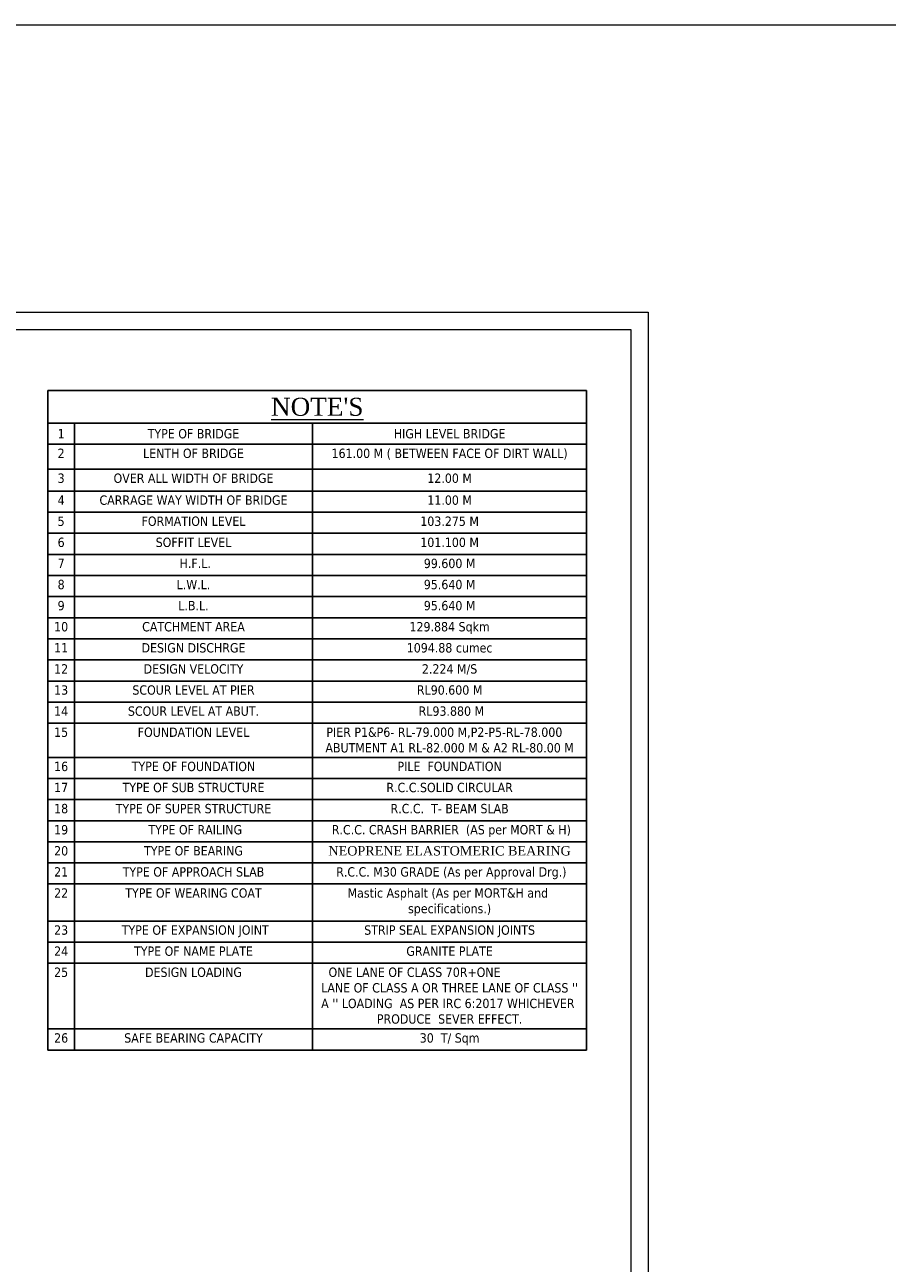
# Model space of a CAD drawing. Header units: millimetres. Extents: x -20950785 to 389010297, y -11535949 to 14056629.
# Tile 158 of 256: x 12257150 to 12357025, y -1538849 to -1395468. Entities that reach past the tile are written whole.
import ezdxf

# ---------------------------------------------------------------- set-up
doc = ezdxf.new("R2010")
doc.units = ezdxf.units.MM
doc.header["$LTSCALE"] = 60
doc.header["$MEASUREMENT"] = 0

# ---------------------------------------------------------------- blocks, each defined once
blk = doc.blocks.new('*T687')
at = {"color": 0, "linetype": 'ByBlock', "lineweight": -2, "ltscale": 2, "transparency": 16777216}
for p, q in [((0, 0), (62397, 0)), ((0, 0), (0, -76345)), ((62397, 0), (62397, -76345)), ((0, -3775), (62397, -3775)), ((3081, -3775), (3081, -76345)), ((30653, -3775), (30653, -76345)), ((0, -6218), (62397, -6218)), ((0, -9100), (62397, -9100)), ((0, -11637), (62397, -11637)), ((0, -14080), (62397, -14080)), ((0, -16522), (62397, -16522)), ((0, -18965), (62397, -18965)), ((0, -21407), (62397, -21407)), ((0, -23850), (62397, -23850)), ((0, -26292), (62397, -26292)), ((0, -28735), (62397, -28735)), ((0, -31177), (62397, -31177)), ((0, -33620), (62397, -33620)), ((0, -36063), (62397, -36063)), ((0, -38505), (62397, -38505)), ((0, -42465), (62397, -42465)), ((0, -44908), (62397, -44908)), ((0, -47350), (62397, -47350)), ((0, -49793), (62397, -49793)), ((0, -52235), (62397, -52235)), ((0, -54678), (62397, -54678)), ((0, -57121), (62397, -57121)), ((0, -61411), (62397, -61411)), ((0, -63853), (62397, -63853)), ((0, -66296), (62397, -66296)), ((0, -73902), (62397, -73902)), ((0, -76345), (62397, -76345))]:
    blk.add_line(p, q, dxfattribs=at)
at = {"color": 0, "linetype": 'Continuous', "lineweight": 9, "ltscale": 2, "transparency": 16777216}
for s, insert, char_height, width, attachment_point in [("{\\fTimes New Roman|b0|i0|c0|p18;\\L\\C256;NOTE'S}", (31198, -1888), 2081.86, 61397.39, 5), ('{\\fTahoma|b0|i0|c0|p34;\\C256;1', (1541, -4996), 1082.46, 2081.86, 5), ('{\\fTahoma|b0|i0|c0|p34;\\C256;TYPE OF BRIDGE}', (16867, -4996), 1082.46, 26572.92, 5), ('{\\fTahoma|b0|i0|c0|p34;\\C256;HIGH LEVEL BRIDGE}', (46525, -4996), 1082.46, 30744.04, 5), ('{\\fTahoma|b0|i0|c0|p34;\\C256;2', (1541, -6717), 1082.46, 2081.86, 2), ('{\\fTahoma|b0|i0|c0|p34;\\C256;LENTH OF BRIDGE }', (16867, -6717), 1082.46, 26572.92, 2), ('{\\fTahoma|b0|i0|c0|p34;\\C256;161.00 M ( BETWEEN FACE OF DIRT WALL)  }', (46525, -6717), 1082.46, 30744.04, 2), ('{\\fTahoma|b0|i0|c0|p34;\\C256;3', (1541, -9599), 1082.46, 2081.86, 2), ('{\\fTahoma|b0|i0|c0|p34;\\C256;OVER ALL WIDTH OF BRIDGE}', (16867, -9599), 1082.46, 26572.92, 2), ('{\\fTahoma|b0|i0|c0|p34;\\C256;12.00 M}', (46525, -9599), 1082.46, 30744.04, 2), ('{\\fTahoma|b0|i0|c0|p34;\\C256;4', (1541, -12137), 1082.46, 2081.86, 2), ('{\\fTahoma|b0|i0|c0|p34;\\C256;CARRAGE WAY WIDTH OF BRIDGE }', (16867, -12137), 1082.46, 26572.92, 2), ('{\\fTahoma|b0|i0|c0|p34;\\C256;11.00 M}', (46525, -12137), 1082.46, 30744.04, 2), ('{\\fTahoma|b0|i0|c0|p34;\\C256;5', (1541, -14579), 1082.46, 2081.86, 2), ('{\\fTahoma|b0|i0|c0|p34;\\C256;FORMATION LEVEL   }', (16867, -14579), 1082.46, 26572.92, 2), ('{\\fTahoma|b0|i0|c0|p34;\\C256;103.275 M}', (46525, -14579), 1082.46, 30744.04, 2), ('{\\fTahoma|b0|i0|c0|p34;\\C256;6', (1541, -17022), 1082.46, 2081.86, 2), ('{\\fTahoma|b0|i0|c0|p34;\\C256;SOFFIT LEVEL}', (16867, -17022), 1082.46, 26572.92, 2), ('{\\fTahoma|b0|i0|c0|p34;\\C256;101.100 M}', (46525, -17022), 1082.46, 30744.04, 2), ('{\\fTahoma|b0|i0|c0|p34;\\C256;7', (1541, -19464), 1082.46, 2081.86, 2), ('{\\fTahoma|b0|i0|c0|p34;\\C256; H.F.L. }', (16867, -19464), 1082.46, 26572.92, 2), ('{\\fTahoma|b0|i0|c0|p34;\\C256;99.600 M}', (46525, -19464), 1082.46, 30744.04, 2), ('{\\fTahoma|b0|i0|c0|p34;\\C256;8', (1541, -21907), 1082.46, 2081.86, 2), ('{\\fTahoma|b0|i0|c0|p34;\\C256;L.W.L.  }', (16867, -21907), 1082.46, 26572.92, 2), ('{\\fTahoma|b0|i0|c0|p34;\\C256;95.640 M}', (46525, -21907), 1082.46, 30744.04, 2), ('{\\fTahoma|b0|i0|c0|p34;\\C256;9', (1541, -24349), 1082.46, 2081.86, 2), ('{\\fTahoma|b0|i0|c0|p34;\\C256;L.B.L.  }', (16867, -24349), 1082.46, 26572.92, 2), ('{\\fTahoma|b0|i0|c0|p34;\\C256;95.640 M}', (46525, -24349), 1082.46, 30744.04, 2), ('{\\fTahoma|b0|i0|c0|p34;\\C256;10', (1541, -26792), 1082.46, 2081.86, 2), ('{\\fTahoma|b0|i0|c0|p34;\\C256;CATCHMENT AREA}', (16867, -26792), 1082.46, 26572.92, 2), ('{\\fTahoma|b0|i0|c0|p34;\\C256;129.884 Sqkm }', (46525, -26792), 1082.46, 30744.04, 2), ('{\\fTahoma|b0|i0|c0|p34;\\C256;11', (1541, -29235), 1082.46, 2081.86, 2), ('{\\fTahoma|b0|i0|c0|p34;\\C256;DESIGN DISCHRGE }', (16867, -29235), 1082.46, 26572.92, 2), ('{\\fTahoma|b0|i0|c0|p34;\\C256;1094.88 cumec}', (46525, -29235), 1082.46, 30744.04, 2), ('{\\fTahoma|b0|i0|c0|p34;\\C256;12', (1541, -31677), 1082.46, 2081.86, 2), ('{\\fTahoma|b0|i0|c0|p34;\\C256;DESIGN VELOCITY}', (16867, -31677), 1082.46, 26572.92, 2), ('{\\fTahoma|b0|i0|c0|p34;\\C256;2.224 M/S}', (46525, -31677), 1082.46, 30744.04, 2), ('{\\fTahoma|b0|i0|c0|p34;\\C256;13', (1541, -34120), 1082.46, 2081.86, 2), ('{\\fTahoma|b0|i0|c0|p34;\\C256;SCOUR LEVEL AT PIER}', (16867, -34120), 1082.46, 26572.92, 2), ('{\\fTahoma|b0|i0|c0|p34;\\C256;RL90.600 M}', (46525, -34120), 1082.46, 30744.04, 2), ('{\\fTahoma|b0|i0|c0|p34;\\C256;14', (1541, -36562), 1082.46, 2081.86, 2), ('{\\fTahoma|b0|i0|c0|p34;\\C256;SCOUR LEVEL AT ABUT.}', (16867, -36562), 1082.46, 26572.92, 2), ('{\\fTahoma|b0|i0|c0|p34;\\C256; RL93.880 M}', (46525, -36562), 1082.46, 30744.04, 2), ('{\\fTahoma|b0|i0|c0|p34;\\C256;15', (1541, -39005), 1082.46, 2081.86, 2), ('{\\fTahoma|b0|i0|c0|p34;\\C256;FOUNDATION LEVEL}', (16867, -39005), 1082.46, 26572.92, 2), ('{\\fTahoma|b0|i0|c0|p34;\\C256;PIER P1&P6- RL-79.000 M,P2-P5-RL-78.000    ABUTMENT A1 RL-82.000 M & A2 RL-80.00 M}', (46525, -39005), 1082.456, 30744.04, 2), ('{\\fTahoma|b0|i0|c0|p34;\\C256;16', (1541, -42965), 1082.46, 2081.86, 2), ('{\\fTahoma|b0|i0|c0|p34;\\C256;TYPE OF FOUNDATION}', (16867, -42965), 1082.46, 26572.92, 2), ('{\\fTahoma|b0|i0|c0|p34;\\C256;PILE  FOUNDATION }', (46525, -42965), 1082.46, 30744.04, 2), ('{\\fTahoma|b0|i0|c0|p34;\\C256;17', (1541, -45407), 1082.46, 2081.86, 2), ('{\\fTahoma|b0|i0|c0|p34;\\C256;TYPE OF SUB STRUCTURE }', (16867, -45407), 1082.46, 26572.92, 2), ('{\\fTahoma|b0|i0|c0|p34;\\C256;R.C.C.SOLID CIRCULAR}', (46525, -45407), 1082.46, 30744.04, 2), ('{\\fTahoma|b0|i0|c0|p34;\\C256;18', (1541, -47850), 1082.46, 2081.86, 2), ('{\\fTahoma|b0|i0|c0|p34;\\C256;TYPE OF SUPER STRUCTURE }', (16867, -47850), 1082.46, 26572.92, 2), ('{\\fTahoma|b0|i0|c0|p34;\\C256;R.C.C.  T- BEAM SLAB }', (46525, -47850), 1082.46, 30744.04, 2), ('{\\fTahoma|b0|i0|c0|p34;\\C256; R.C.C. CRASH BARRIER  (AS per MORT & H)}', (46525, -50293), 1082.46, 30744.04, 2), ('{\\fTahoma|b0|i0|c0|p34;\\C256;19', (1541, -50293), 1082.46, 2081.86, 2), ('{\\fTahoma|b0|i0|c0|p34;\\C256; TYPE OF RAILING}', (16867, -50293), 1082.46, 26572.92, 2), ('{\\fTahoma|b0|i0|c0|p34;\\C256;20', (1541, -52735), 1082.46, 2081.86, 2), ('{\\fTahoma|b0|i0|c0|p34;\\C256;TYPE OF BEARING   }', (16867, -52735), 1082.46, 26572.92, 2), ('{\\fTimes New Roman|b0|i0|c0|p18;\\C256;NEOPRENE ELASTOMERIC BEARING}', (46525, -52735), 1082.46, 30744.04, 2), ('{\\fTahoma|b0|i0|c0|p34;\\C256;21', (1541, -55178), 1082.46, 2081.86, 2), ('{\\fTahoma|b0|i0|c0|p34;\\C256;TYPE OF APPROACH SLAB }', (16867, -55178), 1082.46, 26572.92, 2), ('{\\fTahoma|b0|i0|c0|p34;\\C256; R.C.C. M30 GRADE (As per Approval Drg.)}', (46525, -55178), 1082.46, 30744.04, 2), ('{\\fTahoma|b0|i0|c0|p34;\\C256;22', (1541, -57620), 1082.46, 2081.86, 2), ('{\\fTahoma|b0|i0|c0|p34;\\C256;TYPE OF WEARING COAT}', (16867, -57620), 1082.46, 26572.92, 2), ('{\\fTahoma|b0|i0|c0|p34;\\C256;Mastic Asphalt (As per MORT&H and  specifications.)}', (46525, -57620), 1082.46, 30744.04, 2), ('{\\fTahoma|b0|i0|c0|p34;\\C256;23', (1541, -61910), 1082.46, 2081.86, 2), ('{\\fTahoma|b0|i0|c0|p34;\\C256; TYPE OF EXPANSION JOINT}', (16867, -61910), 1082.46, 26572.92, 2), ('{\\fTahoma|b0|i0|c0|p34;\\C256;STRIP SEAL EXPANSION JOINTS}', (46525, -61910), 1082.46, 30744.04, 2), ('{\\fTahoma|b0|i0|c0|p34;\\C256;24', (1541, -64353), 1082.46, 2081.86, 2), ('{\\fTahoma|b0|i0|c0|p34;\\C256;TYPE OF NAME PLATE   }', (16867, -64353), 1082.46, 26572.92, 2), ('{\\fTahoma|b0|i0|c0|p34;\\C256;GRANITE PLATE}', (46525, -64353), 1082.46, 30744.04, 2), ('{\\fTahoma|b0|i0|c0|p34;\\C256;25', (1541, -66795), 1082.46, 2081.86, 2), ('{\\fTahoma|b0|i0|c0|p34;\\C256;DESIGN LOADING}', (16867, -66795), 1082.46, 26572.92, 2), ("{\\fTahoma|b0|i0|c0|p34;\\C256;ONE LANE OF CLASS 70R+ONE                     LANE OF CLASS A OR THREE LANE OF CLASS '' A '' LOADING  AS PER IRC 6:2017 WHICHEVER  PRODUCE  SEVER EFFECT.}", (46525, -66795), 1082.456, 30744.04, 2), ('{\\fTahoma|b0|i0|c0|p34;\\C256;26', (1541, -74402), 1082.46, 2081.86, 2), ('{\\fTahoma|b0|i0|c0|p34;\\C256;SAFE BEARING CAPACITY }', (16867, -74402), 1082.46, 26572.92, 2), ('{\\fTahoma|b0|i0|c0|p34;\\C256;30  T/ Sqm}', (46525, -74402), 1082.46, 30744.04, 2)]:
    blk.add_mtext(s, dxfattribs=dict(at, insert=insert, char_height=char_height, width=width, attachment_point=attachment_point))

msp = doc.modelspace()

# ---------------------------------------------------------------- linework, layer by layer
at = {"color": 7, "linetype": 'Continuous', "lineweight": 9, "ltscale": 2}
for points in [[(11869702, -1395468.5), (12563551.5, -1395468.5), (12563551.5, -1853200), (11869702, -1853200)], [(11991969.5, -1428738.8), (12329345.7, -1428738.8), (12329345.7, -1668785), (11991969.5, -1668785)], [(11993969.5, -1430738.8), (12327345.7, -1430738.8), (12327345.7, -1666785), (11993969.5, -1666785)]]:
    msp.add_lwpolyline(points, close=True, dxfattribs=at)

# ---------------------------------------------------------------- block references
msp.add_blockref('*T687', (12259821.69, -1437822.99))

# ---------------------------------------------------------------- texts
at = {"linetype": 'Continuous', "lineweight": 9, "char_height": 750, "width": 10242.62, "attachment_point": 1}
for insert in [(10471525.12, -1523931.04, -17483.87), (10498330.15, -1522913.25, -17483.87), (11721469.49, -1523931.04, -17483.87), (11748274.52, -1522913.25, -17483.87)]:
    msp.add_mtext('\\pi3313.63157;{\\fTimes New Roman|b0|i0|c0|p18;medium \\P\\pi1814.9834;compacted soil\\H1.00001x;\\P\\pi0;      }', dxfattribs=dict(at, insert=insert))

doc.saveas('drawing.dxf')
